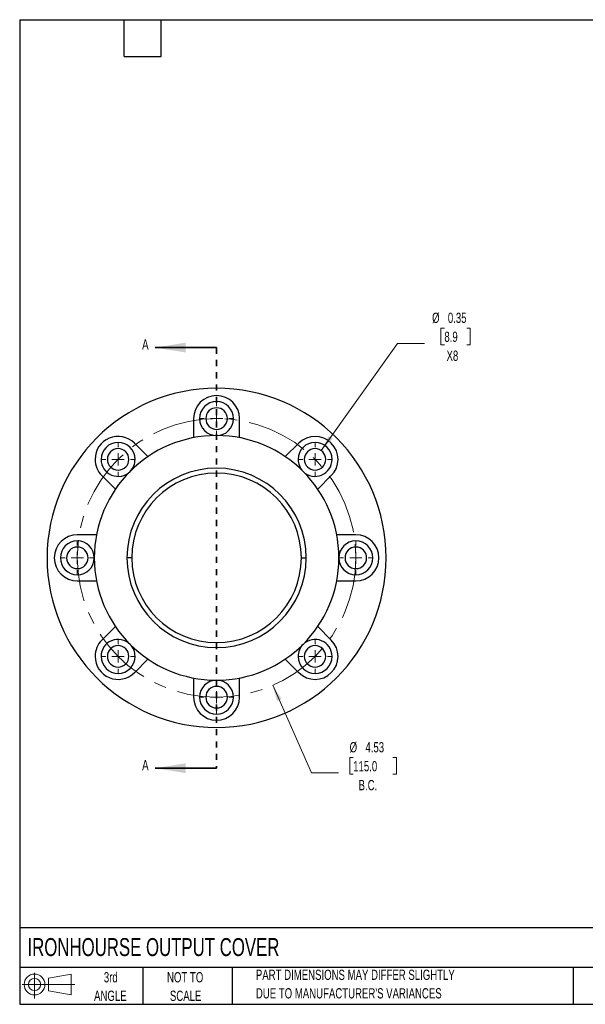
# Model space of a CAD drawing. Header units: inches. Extents: x 0.5 to 21.5, y 0.5 to 16.5.
# Tile 1 of 2: x 0.5 to 9.7, y 0.5 to 16.5. Entities that reach past the tile are written whole.
import ezdxf

# ---------------------------------------------------------------- set-up
doc = ezdxf.new("R2010")
doc.units = ezdxf.units.IN
doc.header["$LTSCALE"] = 2
doc.header["$MEASUREMENT"] = 0
doc.linetypes.add('CENTERX2', pattern=[0.8, 0.5, -0.1, 0.1, -0.1])
doc.linetypes.add('HIDDEN', pattern=[0.075, 0.05, -0.025])
doc.layers.add('TEXT', color=140, linetype='Continuous', lineweight=25)
doc.styles.add('SLDTEXTSTYLE0', font='TXT', dxfattribs={"width": 0.7})
doc.dimstyles.new('SLDDIMSTYLE0', dxfattribs={"dimtxt": 0.169922, "dimasz": 0.26, "dimexe": 0, "dimexo": 0.0625, "dimgap": 0.04248, "dimtad": 0, "dimtih": 1, "dimtoh": 1, "dimrnd": 1e-09, "dimzin": 12, "dimdsep": 46, "dimtxsty": 'SLDTEXTSTYLE0', "dimsah": 1, "dimcen": 0, "dimadec": 0, "dimazin": 3, "dimtfac": 1, "dimtofl": 0, "dimtmove": 0, "dimatfit": 3, "dimfxl": 0, "dimfrac": 2, "dimtolj": 1, "dimtzin": 12, "dimarcsym": 0})
doc.dimstyles.new('SLDDIMSTYLE1', dxfattribs={"dimtxt": 0.169922, "dimasz": 0.26, "dimexe": 0, "dimexo": 0.0625, "dimgap": 0.04248, "dimtad": 0, "dimtih": 1, "dimtoh": 1, "dimrnd": 1e-09, "dimdsep": 46, "dimtxsty": 'SLDTEXTSTYLE0', "dimsah": 1, "dimcen": 0, "dimadec": 0, "dimazin": 2, "dimtfac": 1, "dimtofl": 0, "dimtmove": 0, "dimatfit": 3, "dimfxl": 0, "dimfrac": 2, "dimtolj": 1, "dimtzin": 12, "dimarcsym": 0})

# ---------------------------------------------------------------- blocks, each defined once
blk = doc.blocks.new('Block11')
at = {"color": 7, "linetype": 'Continuous', "lineweight": 18}
for p, q in [((0.204, 0.418), (0.204, 0)), ((0.431, 0.328), (0.801, 0.396)), ((0.431, 0.126), (0.431, 0.328)), ((0.801, 0.396), (0.801, 0.058)), ((0, 0.227), (0.856, 0.227)), ((0.431, 0.126), (0.801, 0.058))]:
    blk.add_line(p, q, dxfattribs=at)
for radius in [0.169, 0.101]:
    blk.add_circle((0.204, 0.227), radius, dxfattribs=at)
blk = doc.blocks.new('Block12')
at = {"color": 7, "linetype": 'Continuous'}
blk.add_blockref('Block11', (0, 0), dxfattribs=at)
blk = doc.blocks.new('_D')
at = {"color": 7, "linetype": 'Continuous', "lineweight": 0}
for p, q in [((4.616, 5.684), (5.245, 4.261)), ((5.922, 4.508), (5.865, 4.508)), ((5.865, 4.508), (5.865, 4.238)), ((6.568, 4.508), (6.625, 4.508)), ((6.625, 4.508), (6.625, 4.238)), ((5.245, 4.261), (5.682, 4.261)), ((5.865, 4.238), (5.922, 4.238)), ((6.625, 4.238), (6.568, 4.238))]:
    blk.add_line(p, q, dxfattribs=at)
at = {"color": 7, "linetype": 'Continuous', "lineweight": 18}
blk.add_solid([(4.616, 5.684), (4.685, 5.43), (4.758, 5.462)], dxfattribs=at)
at = {"color": 7, "linetype": 'Continuous', "lineweight": 18, "char_height": 0.1667, "attachment_point": 1, "style": 'SLDTEXTSTYLE0'}
for s, insert in [('%%c', (5.864, 4.761)), ('4.53', (6.121, 4.761)), ('115.0', (5.922, 4.453)), ('B.C.', (6.01, 4.145))]:
    blk.add_mtext(s, dxfattribs=dict(at, insert=insert))
blk = doc.blocks.new('_D_1')
at = {"color": 7, "linetype": 'Continuous', "lineweight": 0}
for p, q in [((7.404, 11.486), (7.347, 11.486)), ((7.347, 11.486), (7.347, 11.216)), ((7.767, 11.486), (7.824, 11.486)), ((7.824, 11.486), (7.824, 11.216)), ((5.403, 9.498), (6.642, 11.24)), ((6.642, 11.24), (7.08, 11.24)), ((7.347, 11.216), (7.404, 11.216)), ((7.824, 11.216), (7.767, 11.216))]:
    blk.add_line(p, q, dxfattribs=at)
at = {"color": 7, "linetype": 'Continuous', "lineweight": 18}
blk.add_solid([(5.403, 9.498), (5.586, 9.687), (5.521, 9.733)], dxfattribs=at)
at = {"color": 7, "linetype": 'Continuous', "lineweight": 18, "char_height": 0.1667, "attachment_point": 1, "style": 'SLDTEXTSTYLE0'}
for s, insert in [('%%c', (7.205, 11.739)), ('0.35', (7.461, 11.739)), ('8.9', (7.404, 11.431)), ('X8', (7.439, 11.123))]:
    blk.add_mtext(s, dxfattribs=dict(at, insert=insert))
blk = doc.blocks.new('SW_CENTERMARKSYMBOL_0')
at = {"color": 0, "linetype": 'Continuous', "lineweight": 18}
for p, q in [((0, 0.2), (0, 0.275)), ((-0.2, 0), (-0.275, 0)), ((0, 0), (-0.1, 0)), ((0, 0), (0, 0.1)), ((0, 0), (0, -0.1)), ((0, 0), (0.1, 0)), ((0.2, 0), (0.275, 0)), ((0, -0.2), (0, -0.275))]:
    blk.add_line(p, q, dxfattribs=at)
blk = doc.blocks.new('SW_CENTERMARKSYMBOL_1')
at = {"color": 0, "linetype": 'Continuous', "lineweight": 18}
for p, q in [((0, 0.2), (0, 0.275)), ((-0.2, 0), (-0.275, 0)), ((0, 0), (-0.1, 0)), ((0, 0), (0, 0.1)), ((0, 0), (0, -0.1)), ((0, 0), (0.1, 0)), ((0.2, 0), (0.275, 0)), ((0, -0.2), (0, -0.275))]:
    blk.add_line(p, q, dxfattribs=at)
blk = doc.blocks.new('SW_CENTERMARKSYMBOL_2')
at = {"color": 0, "linetype": 'Continuous', "lineweight": 18}
for p, q in [((0, 0.2), (0, 0.275)), ((-0.2, 0), (-0.275, 0)), ((0, 0), (-0.1, 0)), ((0, 0), (0, 0.1)), ((0, 0), (0, -0.1)), ((0, 0), (0.1, 0)), ((0.2, 0), (0.275, 0)), ((0, -0.2), (0, -0.275))]:
    blk.add_line(p, q, dxfattribs=at)
blk = doc.blocks.new('SW_CENTERMARKSYMBOL_3')
at = {"color": 0, "linetype": 'Continuous', "lineweight": 18}
for p, q in [((0, 0.2), (0, 0.275)), ((-0.2, 0), (-0.275, 0)), ((0, 0), (-0.1, 0)), ((0, 0), (0, 0.1)), ((0, 0), (0, -0.1)), ((0, 0), (0.1, 0)), ((0.2, 0), (0.275, 0)), ((0, -0.2), (0, -0.275))]:
    blk.add_line(p, q, dxfattribs=at)
blk = doc.blocks.new('SW_CENTERMARKSYMBOL_4')
at = {"color": 0, "linetype": 'Continuous', "lineweight": 18}
for p, q in [((0, 0.2), (0, 0.275)), ((-0.2, 0), (-0.275, 0)), ((0, 0), (-0.1, 0)), ((0, 0), (0, 0.1)), ((0, 0), (0, -0.1)), ((0, 0), (0.1, 0)), ((0.2, 0), (0.275, 0)), ((0, -0.2), (0, -0.275))]:
    blk.add_line(p, q, dxfattribs=at)
blk = doc.blocks.new('SW_CENTERMARKSYMBOL_5')
at = {"color": 0, "linetype": 'Continuous', "lineweight": 18}
for p, q in [((0, 0.2), (0, 0.275)), ((-0.2, 0), (-0.275, 0)), ((0, 0), (-0.1, 0)), ((0, 0), (0, 0.1)), ((0, 0), (0, -0.1)), ((0, 0), (0.1, 0)), ((0.2, 0), (0.275, 0)), ((0, -0.2), (0, -0.275))]:
    blk.add_line(p, q, dxfattribs=at)
blk = doc.blocks.new('SW_CENTERMARKSYMBOL_6')
at = {"color": 0, "linetype": 'Continuous', "lineweight": 18}
for p, q in [((0, 0.2), (0, 0.275)), ((-0.2, 0), (-0.275, 0)), ((0, 0), (-0.1, 0)), ((0, 0), (0, 0.1)), ((0, 0), (0, -0.1)), ((0, 0), (0.1, 0)), ((0.2, 0), (0.275, 0)), ((0, -0.2), (0, -0.275))]:
    blk.add_line(p, q, dxfattribs=at)
blk = doc.blocks.new('SW_CENTERMARKSYMBOL_7')
at = {"color": 0, "linetype": 'Continuous', "lineweight": 18}
for p, q in [((0, 0.2), (0, 0.275)), ((-0.2, 0), (-0.275, 0)), ((0, 0), (-0.1, 0)), ((0, 0), (0, 0.1)), ((0, 0), (0, -0.1)), ((0, 0), (0.1, 0)), ((0.2, 0), (0.275, 0)), ((0, -0.2), (0, -0.275))]:
    blk.add_line(p, q, dxfattribs=at)

msp = doc.modelspace()

# ---------------------------------------------------------------- linework, layer by layer
at = {"color": 7, "linetype": 'Continuous', "lineweight": 35}
for p, q in [((3.701, 11.172), (2.701, 11.172)), ((3.701, 4.337), (2.701, 4.337))]:
    msp.add_line(p, q, dxfattribs=at)
at = {"color": 7, "linetype": 'HIDDEN', "lineweight": 35}
msp.add_line((3.701, 11.172), (3.701, 4.337), dxfattribs=at)
for p, q in [((3.327, 10.018), (3.327, 9.707)), ((4.075, 9.707), (4.075, 10.018)), ((2.585, 9.4), (2.365, 9.62)), ((5.037, 9.62), (4.817, 9.4)), ((1.836, 9.091), (2.056, 8.871)), ((5.346, 8.871), (5.566, 9.091)), ((1.748, 8.129), (1.437, 8.129)), ((5.965, 8.129), (5.654, 8.129)), ((2.323, 7.755), (2.244, 7.755)), ((5.079, 7.755), (5.158, 7.755)), ((1.437, 7.381), (1.748, 7.381)), ((5.654, 7.381), (5.965, 7.381)), ((2.056, 6.638), (1.836, 6.418)), ((5.566, 6.418), (5.346, 6.638)), ((2.365, 5.889), (2.585, 6.109)), ((4.817, 6.109), (5.037, 5.889)), ((3.327, 5.802), (3.327, 5.491)), ((4.075, 5.491), (4.075, 5.802))]:
    msp.add_line(p, q)
at = {"color": 7, "linetype": 'CENTERX2', "lineweight": 18}
msp.add_circle((3.701, 7.755), 2.264, dxfattribs=at)
for centre, radius, start, end in [((3.701, 7.755), 2.756, 0, 180), ((3.701, 10.018), 0.374, 0, 180), ((3.701, 10.018), 0.276, 0, 180), ((3.701, 10.018), 0.175, 0, 180), ((3.701, 10.018), 0.276, 180, 270), ((3.701, 10.018), 0.175, 180, 0), ((3.701, 10.018), 0.276, 270, 0), ((3.701, 7.755), 1.988, 0, 180), ((2.1, 9.355), 0.374, 45, 180), ((2.1, 9.355), 0.276, 0, 180), ((5.302, 9.355), 0.276, 0, 180), ((5.302, 9.355), 0.374, 315, 135), ((2.1, 9.355), 0.175, 0, 180), ((5.302, 9.355), 0.175, 0, 180), ((2.1, 9.355), 0.374, 180, 225), ((2.1, 9.355), 0.276, 180, 315), ((2.1, 9.355), 0.175, 180, 0), ((2.1, 9.355), 0.276, 315, 0), ((5.302, 9.355), 0.276, 180, 225), ((5.302, 9.355), 0.276, 225, 0), ((5.302, 9.355), 0.175, 180, 0), ((3.701, 7.755), 1.457, 0, 180), ((3.701, 7.755), 1.378, 0, 180), ((1.437, 7.755), 0.374, 90, 180), ((1.437, 7.755), 0.276, 0, 180), ((5.965, 7.755), 0.276, 0, 180), ((5.965, 7.755), 0.374, 270, 90), ((1.437, 7.755), 0.175, 0, 180), ((5.965, 7.755), 0.175, 0, 180), ((3.701, 7.755), 2.756, 180, 0), ((1.437, 7.755), 0.374, 180, 270), ((1.437, 7.755), 0.276, 180, 0), ((1.437, 7.755), 0.175, 180, 0), ((3.701, 7.755), 1.988, 180, 0), ((3.701, 7.755), 1.457, 180, 0), ((3.701, 7.755), 1.378, 180, 0), ((5.965, 7.755), 0.276, 180, 0), ((5.965, 7.755), 0.175, 180, 0), ((2.1, 6.154), 0.374, 135, 180), ((2.1, 6.154), 0.276, 45, 180), ((5.302, 6.154), 0.374, 225, 45), ((5.302, 6.154), 0.276, 0, 135), ((2.1, 6.154), 0.175, 0, 180), ((2.1, 6.154), 0.276, 0, 45), ((5.302, 6.154), 0.276, 135, 180), ((5.302, 6.154), 0.175, 0, 180), ((2.1, 6.154), 0.374, 180, 315), ((2.1, 6.154), 0.276, 180, 0), ((2.1, 6.154), 0.175, 180, 0), ((5.302, 6.154), 0.276, 180, 0), ((5.302, 6.154), 0.175, 180, 0), ((3.701, 5.491), 0.276, 90, 180), ((3.701, 5.491), 0.276, 0, 90), ((3.701, 5.491), 0.175, 0, 180), ((3.701, 5.491), 0.374, 180, 0), ((3.701, 5.491), 0.276, 180, 0), ((3.701, 5.491), 0.175, 180, 0)]:
    msp.add_arc(centre, radius, start, end)
at = {"color": 7, "linetype": 'Continuous', "lineweight": 35}
for points in [[(2.701, 11.172), (3.201, 11.092), (3.201, 11.252)], [(2.701, 4.337), (3.201, 4.257), (3.201, 4.417)]]:
    msp.add_solid(points, dxfattribs=at)
at = {"layer": 'TEXT'}
for p, q in [((0.5, 16.5), (21.5, 16.5)), ((0.5, 16.5), (0.5, 0.5)), ((2.2, 15.9), (2.2, 16.5)), ((2.8, 15.9), (2.8, 16.5)), ((2.2, 15.9), (2.8, 15.9)), ((21.5, 1.742), (0.5, 1.742)), ((21.5, 1.1), (0.5, 1.1)), ((2.5, 1.1), (2.5, 0.5)), ((3.954, 1.1), (3.954, 0.5)), ((9.5, 1.1), (9.5, 0.5)), ((0.5, 0.5), (21.5, 0.5))]:
    msp.add_line(p, q, dxfattribs=at)

# ---------------------------------------------------------------- block references
at = {"color": 7, "linetype": 'Continuous', "lineweight": 0}
for name, p in [('SW_CENTERMARKSYMBOL_0', (3.701, 10.018)), ('SW_CENTERMARKSYMBOL_7', (2.1, 9.355)), ('SW_CENTERMARKSYMBOL_1', (5.302, 9.355)), ('SW_CENTERMARKSYMBOL_6', (1.437, 7.755)), ('SW_CENTERMARKSYMBOL_2', (5.965, 7.755)), ('SW_CENTERMARKSYMBOL_5', (2.1, 6.154)), ('SW_CENTERMARKSYMBOL_3', (5.302, 6.154)), ('SW_CENTERMARKSYMBOL_4', (3.701, 5.491))]:
    msp.add_blockref(name, p, dxfattribs=at)
at = {"layer": 'TEXT'}
msp.add_blockref('Block12', (0.538, 0.595), dxfattribs=at)

# ---------------------------------------------------------------- texts
at = {"color": 7, "linetype": 'Continuous', "char_height": 0.17, "attachment_point": 1, "style": 'SLDTEXTSTYLE0'}
for insert in [(2.49, 11.307), (2.49, 4.472)]:
    msp.add_mtext('A', dxfattribs=dict(at, insert=insert))
at = {"layer": 'TEXT', "style": 'SLDTEXTSTYLE0'}
for s, insert, char_height, attachment_point in [('IRONHOURSE OUTPUT COVER', (0.627, 1.576), 0.29167, 1), ('3rd', (1.981, 1.023), 0.1667, 2), ('NOT TO', (3.19, 1.023), 0.1667, 2), ('PART DIMENSIONS MAY DIFFER SLIGHTLY', (4.34, 1.063), 0.16667, 1), ('ANGLE', (1.974, 0.722), 0.1667, 2), ('SCALE', (3.198, 0.722), 0.1667, 2), ("DUE TO MANUFACTURER'S VARIANCES", (4.34, 0.762), 0.16667, 1)]:
    msp.add_mtext(s, dxfattribs=dict(at, insert=insert, char_height=char_height, attachment_point=attachment_point))

# ---------------------------------------------------------------- dimensions: what is measured, and where the dimension line sits
at = {"color": 7, "linetype": 'Continuous', "lineweight": 18}
for p1, p2, text, dimstyle, picture, middle in [((5.2, 9.213), (5.403, 9.498), '<>\\PX8', 'SLDDIMSTYLE1', '_D_1', (7.585, 11.327)), ((2.786, 9.825), (4.616, 5.684), '<>\\PB.C.', 'SLDDIMSTYLE0', '_D', (6.245, 4.349))]:
    dim = msp.add_diameter_dim_2p(p1=p1, p2=p2, text=text, dimstyle=dimstyle, dxfattribs=at)
    dim.commit()
    dim.dimension.update_dxf_attribs({"geometry": picture, "text_midpoint": middle, "dimtype": 163})

doc.saveas('drawing.dxf')
